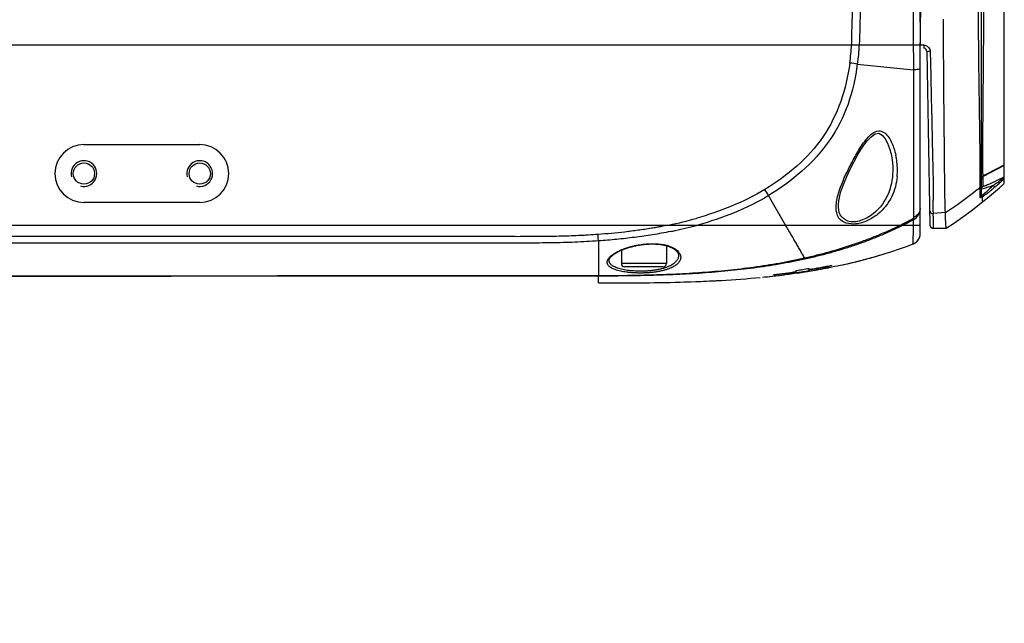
# Model space of a CAD drawing. Header units: millimetres. Extents: x 5828 to 6704, y 123 to 421.
# Tile 178 of 256: x 6532.65 to 6540.3, y 208.55 to 213.24. Entities that reach past the tile are written whole.
import ezdxf

# ---------------------------------------------------------------- set-up
doc = ezdxf.new("R2010")
doc.units = ezdxf.units.MM
for name, color, linetype in [('外形图', 7, 'Continuous'), ('尺寸标注', 7, 'Continuous'), ('运动范围', 7, 'Continuous')]:
    doc.layers.add(name, color=color, linetype=linetype)
doc.styles.add('微软雅黑', font='msyh.ttc', dxfattribs={"height": 1.5})
doc.dimstyles.new('尺寸标注_1_20比例', dxfattribs={"dimtxt": 1.5, "dimasz": 1.25, "dimexe": 0.5, "dimexo": 0.4, "dimgap": 0.5, "dimtad": 1, "dimdec": 1, "dimlfac": 20, "dimdsep": 46, "dimtxsty": '微软雅黑', "dimcen": 0.09, "dimadec": 0, "dimazin": 0, "dimtp": 0.01, "dimtm": 0.01, "dimtfac": 1, "dimtdec": 1, "dimtofl": 0, "dimtmove": 0, "dimatfit": 3, "dimfxl": 1, "dimtolj": 1, "dimarcsym": 0})

# ---------------------------------------------------------------- blocks, each defined once
blk = doc.blocks.new('*D1146')
at = {"layer": 'Defpoints', "color": 0}
for p in [(6488.2514, 214.3423), (6559.4529, 214.3423), (6635.7237, 214.3423), (6618.6004, 203.913), (6564.9841, 201.5194)]:
    blk.add_point(p, dxfattribs=at)
at = {"layer": '尺寸标注', "color": 0, "lineweight": -2}
blk.add_arc((6559.4529, 214.3423), 13.965, 185.13022, 344.86978, dxfattribs=at)
at = {"layer": '尺寸标注', "color": 0}
for points in [[(6545.7519, 213.1029), (6545.3356, 213.0842), (6545.4878, 214.3423)], [(6573.1371, 210.6519), (6572.7305, 210.7426), (6573.2057, 211.9173)]]:
    blk.add_solid(points, dxfattribs=at)
at = {"layer": '尺寸标注', "color": 0, "insert": (6555.4094, 202.3101), "char_height": 1.5, "attachment_point": 5, "rotation": 341.42481, "style": '微软雅黑'}
blk.add_mtext('\\A1;{\\fAlibaba PuHuiTi 3.0 55 Regular|b0|i0|c134|p18;+\\A1;170%%d}', dxfattribs=at)

msp = doc.modelspace()

# ---------------------------------------------------------------- linework, layer by layer
at = {"layer": '外形图', "linetype": 'ByBlock'}
for p, q in [((6540.1254, 211.8749), (6540.1254, 216.8096)), ((6540.3029, 211.9674), (6540.3029, 216.7178)), ((6539.8302, 213.2344), (6539.8301, 213.2414)), ((6539.8313, 213.0514), (6539.8302, 213.2344)), ((6531.0529, 213.0423), (6539.6779, 213.0423)), ((6539.6504, 211.5773), (6539.6504, 213.0423)), ((6539.6779, 213.0423), (6539.6779, 213.0172)), ((6539.8314, 213.0338), (6539.8313, 213.0514)), ((6539.8329, 212.8229), (6539.8314, 213.0338)), ((6539.7012, 212.9927), (6539.7248, 211.6419)), ((6539.7282, 212.9896), (6539.7298, 212.9017)), ((6539.1611, 212.893), (6539.5976, 212.8478)), ((6539.833, 212.8034), (6539.8329, 212.8229)), ((6539.8337, 212.7184), (6539.833, 212.8034)), ((6539.8338, 212.6986), (6539.8337, 212.7184)), ((6539.834, 212.6753), (6539.8338, 212.6986)), ((6539.8356, 212.4862), (6539.834, 212.6753)), ((6539.7354, 212.6289), (6539.7373, 212.5448)), ((6539.7373, 212.5448), (6539.7393, 212.4595)), ((6539.8357, 212.4663), (6539.8356, 212.4862)), ((6533.1529, 212.2673), (6534.0529, 212.2673)), ((6540.3029, 212.1049), (6540.138, 212.0197)), ((6540.3029, 212.1089), (6540.2655, 212.0895)), ((6539.4367, 212.0869), (6539.4367, 212.0869)), ((6540.2655, 212.0895), (6540.138, 212.0233)), ((6540.1162, 211.9636), (6540.1161, 212.0022)), ((6540.1162, 211.9362), (6540.1162, 211.9636)), ((6540.1379, 212.0225), (6540.1379, 212.0233)), ((6540.1381, 212.011), (6540.1379, 212.0225)), ((6540.1385, 211.9681), (6540.1381, 212.011)), ((6540.1388, 211.9452), (6540.1385, 211.9681)), ((6540.2647, 211.9322), (6540.3029, 211.9656)), ((6538.604, 211.6423), (6538.4719, 211.871)), ((6540.1161, 211.8556), (6540.1162, 211.9277)), ((6540.1162, 211.9277), (6540.1162, 211.9362)), ((6540.1727, 211.8538), (6540.2647, 211.9322)), ((6540.225, 211.9332), (6540.2153, 211.925)), ((6540.2316, 211.9388), (6540.225, 211.9332)), ((6534.0529, 211.8173), (6533.1529, 211.8173)), ((6539.014, 211.8005), (6539.0164, 211.8296)), ((6540.1335, 211.8216), (6540.1329, 211.8617)), ((6540.1335, 211.8215), (6540.1727, 211.8538)), ((6539.7509, 211.7458), (6539.7508, 211.7308)), ((6539.845, 211.7393), (6539.7508, 211.7308)), ((6525.2438, 211.6423), (6539.6504, 211.6423)), ((6539.599, 211.6855), (6539.5981, 211.6875)), ((6539.7501, 211.6515), (6539.7498, 211.6192)), ((6539.7507, 211.7098), (6539.7501, 211.6515)), ((6539.6495, 211.5652), (6539.6496, 211.5656)), ((6539.6495, 211.5648), (6539.6495, 211.5652)), ((6539.6497, 211.5667), (6539.6498, 211.5671)), ((6539.6497, 211.5663), (6539.6497, 211.5667)), ((6539.6498, 211.5679), (6539.6499, 211.5683)), ((6539.6498, 211.5675), (6539.6498, 211.5679)), ((6539.6499, 211.5683), (6539.6499, 211.5687)), ((6539.65, 211.5698), (6539.6501, 211.5702)), ((6539.65, 211.5694), (6539.65, 211.5698)), ((6539.6501, 211.5713), (6539.6502, 211.5717)), ((6539.6501, 211.5709), (6539.6501, 211.5713)), ((6539.6502, 211.5728), (6539.6503, 211.5732)), ((6539.6502, 211.5724), (6539.6502, 211.5728)), ((6539.6503, 211.5759), (6539.6504, 211.5774)), ((6539.6503, 211.574), (6539.6503, 211.5759)), ((6539.6503, 211.5736), (6539.6503, 211.574)), ((6539.7498, 211.6192), (6539.7498, 211.6173)), ((6539.7498, 211.6173), (6539.793, 211.6173)), ((6539.793, 211.6173), (6539.8504, 211.6173)), ((6537.1504, 211.5187), (6537.1504, 211.2499)), ((6539.5937, 211.495), (6539.5951, 211.4955)), ((6539.595, 211.4955), (6539.5965, 211.4961)), ((6539.5963, 211.496), (6539.5979, 211.4967)), ((6539.6016, 211.4985), (6539.6025, 211.4989)), ((6539.6042, 211.4998), (6539.6049, 211.5002)), ((6539.6057, 211.5007), (6539.6064, 211.5011)), ((6539.6071, 211.5015), (6539.6077, 211.5019)), ((6539.6122, 211.5048), (6539.6127, 211.5051)), ((6539.6146, 211.5065), (6539.6151, 211.5068)), ((6539.616, 211.5075), (6539.6164, 211.5078)), ((6539.6192, 211.5101), (6539.6196, 211.5104)), ((6539.6196, 211.5104), (6539.62, 211.5107)), ((6539.6217, 211.5123), (6539.622, 211.5126)), ((6539.6247, 211.5152), (6539.6255, 211.516)), ((6539.626, 211.5166), (6539.6265, 211.5171)), ((6539.627, 211.5176), (6539.6274, 211.518)), ((6539.6281, 211.5188), (6539.6285, 211.5192)), ((6539.629, 211.5199), (6539.6294, 211.5203)), ((6539.6298, 211.5207), (6539.6301, 211.5212)), ((6539.6301, 211.5212), (6539.6305, 211.5216)), ((6539.6308, 211.522), (6539.6311, 211.5224)), ((6539.6311, 211.5224), (6539.6314, 211.5228)), ((6539.6319, 211.5233), (6539.6321, 211.5237)), ((6539.6321, 211.5237), (6539.6324, 211.5241)), ((6539.6327, 211.5244), (6539.6329, 211.5248)), ((6539.6329, 211.5248), (6539.6332, 211.5251)), ((6539.6337, 211.5258), (6539.6339, 211.5261)), ((6539.6339, 211.5261), (6539.6342, 211.5264)), ((6539.6344, 211.5268), (6539.6347, 211.5272)), ((6539.6347, 211.5272), (6539.635, 211.5277)), ((6539.6352, 211.528), (6539.6355, 211.5285)), ((6539.6355, 211.5285), (6539.6358, 211.5289)), ((6539.6361, 211.5293), (6539.6364, 211.5297)), ((6539.6364, 211.5297), (6539.6366, 211.5302)), ((6539.6369, 211.5306), (6539.6372, 211.531)), ((6539.6379, 211.5321), (6539.6381, 211.5325)), ((6539.6381, 211.5325), (6539.6383, 211.5328)), ((6539.6386, 211.5335), (6539.6388, 211.5338)), ((6539.6388, 211.5338), (6539.639, 211.5342)), ((6539.6394, 211.5347), (6539.6396, 211.5351)), ((6539.6396, 211.5351), (6539.6397, 211.5354)), ((6539.64, 211.5359), (6539.6402, 211.5363)), ((6539.6402, 211.5363), (6539.6404, 211.5368)), ((6539.6407, 211.5373), (6539.6409, 211.5377)), ((6539.6409, 211.5377), (6539.6412, 211.5382)), ((6539.6414, 211.5387), (6539.6416, 211.5391)), ((6539.6416, 211.5391), (6539.6418, 211.5395)), ((6539.642, 211.5398), (6539.642, 211.5399)), ((6539.6421, 211.5401), (6539.6423, 211.5405)), ((6539.6423, 211.5405), (6539.6425, 211.5409)), ((6539.6427, 211.5415), (6539.6429, 211.5419)), ((6539.6429, 211.5419), (6539.6431, 211.5423)), ((6539.6433, 211.5429), (6539.6435, 211.5433)), ((6539.6435, 211.5433), (6539.6437, 211.5437)), ((6539.6439, 211.5442), (6539.6441, 211.5447)), ((6539.6441, 211.5447), (6539.6442, 211.5451)), ((6539.6445, 211.5457), (6539.6446, 211.5461)), ((6539.6446, 211.5461), (6539.6448, 211.5465)), ((6539.645, 211.5471), (6539.6451, 211.5475)), ((6539.6451, 211.5475), (6539.6453, 211.5479)), ((6539.6455, 211.5486), (6539.6457, 211.549)), ((6539.6457, 211.549), (6539.6458, 211.5494)), ((6539.646, 211.55), (6539.6461, 211.5504)), ((6539.6461, 211.5504), (6539.6463, 211.5508)), ((6539.6465, 211.5515), (6539.6466, 211.5519)), ((6539.6466, 211.5519), (6539.6467, 211.5523)), ((6539.6469, 211.553), (6539.647, 211.5533)), ((6539.647, 211.5533), (6539.6471, 211.5537)), ((6539.6473, 211.5543), (6539.6474, 211.5548)), ((6539.6474, 211.5548), (6539.6475, 211.5552)), ((6539.6477, 211.5558), (6539.6478, 211.5563)), ((6539.6478, 211.5563), (6539.6479, 211.5567)), ((6539.6481, 211.5574), (6539.6482, 211.5578)), ((6539.6482, 211.5578), (6539.6482, 211.5582)), ((6539.6484, 211.5588), (6539.6485, 211.5592)), ((6539.6485, 211.5592), (6539.6486, 211.5596)), ((6539.6487, 211.5603), (6539.6488, 211.5607)), ((6539.6488, 211.5607), (6539.6488, 211.5611)), ((6539.649, 211.5619), (6539.6491, 211.5623)), ((6539.6491, 211.5623), (6539.6491, 211.5627)), ((6539.6492, 211.5633), (6539.6493, 211.5637)), ((6539.6493, 211.5637), (6539.6494, 211.5642)), ((6537.3279, 211.447), (6537.3279, 211.3423)), ((6537.6779, 211.4824), (6537.6779, 211.3423)), ((6539.3431, 211.4098), (6539.3537, 211.413)), ((6537.6779, 211.3423), (6537.3279, 211.3423)), ((6539.0492, 211.3337), (6539.0575, 211.3355)), ((6539.1512, 211.3575), (6539.1544, 211.3583)), ((6539.2712, 211.3889), (6539.2726, 211.3893)), ((6537.6529, 211.3173), (6537.3529, 211.3173)), ((6538.6549, 211.2649), (6538.6548, 211.2652)), ((6538.6867, 211.2729), (6538.6881, 211.289)), ((6538.6867, 211.281), (6538.6874, 211.2889)), ((6538.6867, 211.2775), (6538.6877, 211.2889)), ((6538.6867, 211.281), (6538.6867, 211.2888)), ((6538.6867, 211.2729), (6538.6867, 211.2775)), ((6538.6936, 211.2694), (6538.6935, 211.2706)), ((6538.6936, 211.2694), (6538.7255, 211.2741)), ((6538.6936, 211.2706), (6538.6936, 211.2696)), ((6538.6936, 211.2696), (6538.6936, 211.2694)), ((6538.7238, 211.2739), (6538.7386, 211.2761)), ((6538.7238, 211.2739), (6538.7386, 211.2761)), ((6538.7867, 211.2884), (6538.7853, 211.3052)), ((6538.7867, 211.2934), (6538.7857, 211.3053)), ((6538.7867, 211.2972), (6538.786, 211.3053)), ((6538.7867, 211.3055), (6538.7867, 211.2972)), ((6538.7867, 211.2934), (6538.7867, 211.2884)), ((6538.8296, 211.2909), (6538.8296, 211.2912)), ((6538.9374, 211.3106), (6538.9418, 211.3121)), ((6538.9374, 211.3106), (6538.9374, 211.3106)), ((6538.9418, 211.3121), (6538.9375, 211.3112)), ((6538.9418, 211.3121), (6538.9419, 211.3129)), ((6538.9617, 211.3265), (6538.9614, 211.3307)), ((6538.9617, 211.3308), (6538.9617, 211.3265)), ((6539.0274, 211.329), (6539.0272, 211.3305)), ((6539.0274, 211.329), (6539.0492, 211.3337)), ((6539.0274, 211.3305), (6539.0274, 211.329)), ((6539.0274, 211.329), (6539.0274, 211.329)), ((6537.1504, 211.2499), (6537.1503, 211.248)), ((6537.1504, 211.1923), (6537.1503, 211.248)), ((6538.5117, 211.2543), (6538.512, 211.2575)), ((6538.5117, 211.2543), (6538.5117, 211.2574)), ((6538.5959, 211.2562), (6538.596, 211.2573)), ((6538.5959, 211.2562), (6538.5959, 211.2573))]:
    msp.add_line(p, q, dxfattribs=at)
for points in [[(6539.0164, 211.8296), (6539.0309, 211.8946), (6539.0528, 211.9582), (6539.0783, 212.019), (6539.1056, 212.0768), (6539.1335, 212.1312), (6539.1608, 212.1804), (6539.1868, 212.2236), (6539.2126, 212.2626), (6539.2393, 212.2979), (6539.2682, 212.3288), (6539.299, 212.3508), (6539.3275, 212.3557), (6539.3539, 212.3412), (6539.3773, 212.3126), (6539.3962, 212.2773), (6539.4116, 212.2374), (6539.4235, 212.1945), (6539.4319, 212.1486)], [(6539.4319, 212.1486), (6539.4363, 212.0998), (6539.4367, 212.0869)], [(6539.8504, 211.6173), (6539.9149, 211.6586), (6540.046, 211.7526), (6540.1335, 211.8215)], [(6539.5948, 211.6942), (6539.5995, 211.6991), (6539.599, 211.7016), (6539.5964, 211.7015)], [(6539.7248, 211.6419), (6539.7295, 211.6278), (6539.7413, 211.6188), (6539.7498, 211.6173)], [(6539.6491, 211.5623), (6539.6493, 211.5638), (6539.6495, 211.5653), (6539.6497, 211.5668), (6539.6499, 211.5683), (6539.65, 211.5698), (6539.6501, 211.5713), (6539.6502, 211.5728), (6539.6503, 211.5743)], [(6537.4728, 211.488), (6537.4756, 211.4884), (6537.4785, 211.4889), (6537.4814, 211.4893), (6537.4844, 211.4897), (6537.4874, 211.4901), (6537.4905, 211.4905), (6537.4936, 211.4909), (6537.4967, 211.4912), (6537.4999, 211.4916), (6537.5031, 211.4919), (6537.5063, 211.4923), (6537.5096, 211.4926), (6537.5129, 211.4929), (6537.5162, 211.4931), (6537.5196, 211.4934), (6537.523, 211.4937), (6537.5264, 211.4939), (6537.5298, 211.4941), (6537.5332, 211.4943), (6537.5367, 211.4945), (6537.5402, 211.4946), (6537.5436, 211.4948), (6537.5471, 211.4949), (6537.5506, 211.495), (6537.5541, 211.4951), (6537.5576, 211.4952), (6537.5611, 211.4952), (6537.5646, 211.4952), (6537.5681, 211.4953), (6537.5715, 211.4952), (6537.575, 211.4952), (6537.5784, 211.4952), (6537.5818, 211.4951), (6537.5852, 211.495), (6537.5886, 211.4949), (6537.5919, 211.4948), (6537.5952, 211.4946), (6537.5985, 211.4945), (6537.6017, 211.4943), (6537.6049, 211.4941), (6537.608, 211.4939), (6537.6111, 211.4936), (6537.6142, 211.4934), (6537.6172, 211.4931), (6537.6201, 211.4929), (6537.623, 211.4926), (6537.6259, 211.4923), (6537.6287, 211.4919), (6537.6314, 211.4916), (6537.6341, 211.4912), (6537.6368, 211.4909), (6537.6394, 211.4905), (6537.6419, 211.4901), (6537.6443, 211.4897), (6537.6467, 211.4893), (6537.6491, 211.4889), (6537.6514, 211.4885), (6537.6535, 211.4881)], [(6539.5975, 211.4966), (6539.5986, 211.4971), (6539.5997, 211.4975)], [(6539.5979, 211.4967), (6539.5992, 211.4973), (6539.6007, 211.498)], [(6539.6006, 211.498), (6539.602, 211.4987), (6539.6034, 211.4994)], [(6539.6033, 211.4994), (6539.6047, 211.5001), (6539.606, 211.5008), (6539.6073, 211.5016), (6539.6086, 211.5024), (6539.6099, 211.5032), (6539.6112, 211.504), (6539.6124, 211.5049), (6539.6136, 211.5058), (6539.6149, 211.5067), (6539.6161, 211.5076), (6539.6173, 211.5085), (6539.6185, 211.5095), (6539.6196, 211.5105), (6539.6208, 211.5115), (6539.6219, 211.5125), (6539.623, 211.5135), (6539.6241, 211.5146), (6539.6252, 211.5157), (6539.6262, 211.5167), (6539.6272, 211.5179), (6539.6283, 211.519), (6539.6293, 211.5201), (6539.6302, 211.5213), (6539.6312, 211.5225), (6539.6321, 211.5237), (6539.633, 211.5249), (6539.6339, 211.5261), (6539.6348, 211.5274), (6539.6357, 211.5286), (6539.6365, 211.5299), (6539.6373, 211.5312), (6539.6381, 211.5325), (6539.6388, 211.5338), (6539.6396, 211.5351), (6539.6403, 211.5365), (6539.641, 211.5378), (6539.6417, 211.5392), (6539.6423, 211.5406), (6539.6429, 211.5419), (6539.6435, 211.5433), (6539.6441, 211.5448), (6539.6447, 211.5462), (6539.6452, 211.5476), (6539.6457, 211.549), (6539.6462, 211.5505), (6539.6466, 211.5519), (6539.647, 211.5534), (6539.6474, 211.5548), (6539.6478, 211.5563), (6539.6482, 211.5578), (6539.6485, 211.5593), (6539.6488, 211.5608), (6539.6491, 211.5623)], [(6539.6083, 211.5022), (6539.6089, 211.5026), (6539.6095, 211.503), (6539.6101, 211.5033)], [(6539.6106, 211.5037), (6539.6112, 211.5041), (6539.6117, 211.5044)], [(6539.6132, 211.5055), (6539.6137, 211.5058), (6539.6142, 211.5061)], [(6539.6168, 211.5082), (6539.6172, 211.5085), (6539.6176, 211.5088)], [(6539.618, 211.5091), (6539.6184, 211.5095), (6539.6188, 211.5098)], [(6539.6203, 211.5111), (6539.6207, 211.5114), (6539.621, 211.5117)], [(6539.6227, 211.5132), (6539.623, 211.5135), (6539.6233, 211.5138)], [(6539.6239, 211.5144), (6539.6242, 211.5147), (6539.6245, 211.5149)], [(6539.6372, 211.531), (6539.6372, 211.5311), (6539.6375, 211.5315)], [(6537.2325, 211.3675), (6537.2325, 211.3685), (6537.2326, 211.3696), (6537.2328, 211.3706), (6537.233, 211.3716), (6537.2332, 211.3726), (6537.2334, 211.3736), (6537.2337, 211.3747), (6537.2341, 211.3757), (6537.2344, 211.3767), (6537.2348, 211.3777), (6537.2353, 211.3787), (6537.2358, 211.3798), (6537.2363, 211.3808), (6537.2369, 211.3819), (6537.2375, 211.3829), (6537.2381, 211.384), (6537.2388, 211.3851), (6537.2395, 211.3862), (6537.2403, 211.3873), (6537.2411, 211.3884), (6537.242, 211.3896), (6537.2429, 211.3907), (6537.2438, 211.3919), (6537.2448, 211.393), (6537.2458, 211.3942), (6537.2469, 211.3954), (6537.248, 211.3966), (6537.2492, 211.3978), (6537.2504, 211.399), (6537.2516, 211.4002), (6537.2529, 211.4014), (6537.2542, 211.4027), (6537.2556, 211.4039), (6537.257, 211.4052), (6537.2585, 211.4064), (6537.26, 211.4077), (6537.2616, 211.4089), (6537.2632, 211.4102), (6537.2649, 211.4115), (6537.2666, 211.4128), (6537.2683, 211.414), (6537.2701, 211.4153), (6537.2719, 211.4166), (6537.2738, 211.4179), (6537.2757, 211.4192), (6537.2777, 211.4205), (6537.2797, 211.4218), (6537.2817, 211.4231), (6537.2838, 211.4243), (6537.2859, 211.4256), (6537.2881, 211.4269), (6537.2903, 211.4282), (6537.2925, 211.4295), (6537.2948, 211.4307), (6537.2971, 211.432), (6537.2994, 211.4333), (6537.3018, 211.4345), (6537.3042, 211.4358), (6537.3067, 211.4371), (6537.3092, 211.4383), (6537.3117, 211.4395), (6537.3143, 211.4408), (6537.3169, 211.442), (6537.3195, 211.4432), (6537.3222, 211.4444), (6537.3249, 211.4456), (6537.3276, 211.4468), (6537.3303, 211.448), (6537.3331, 211.4492), (6537.3359, 211.4504), (6537.3387, 211.4515), (6537.3416, 211.4527), (6537.3445, 211.4538), (6537.3474, 211.455), (6537.3503, 211.4561), (6537.3533, 211.4572), (6537.3562, 211.4583), (6537.3592, 211.4593), (6537.3623, 211.4604), (6537.3653, 211.4615), (6537.3684, 211.4625), (6537.3714, 211.4636), (6537.3745, 211.4646), (6537.3777, 211.4656), (6537.3808, 211.4666), (6537.384, 211.4675), (6537.3871, 211.4685), (6537.3903, 211.4695), (6537.3935, 211.4704), (6537.3967, 211.4713), (6537.3999, 211.4722), (6537.4032, 211.4731), (6537.4064, 211.474), (6537.4097, 211.4748), (6537.4129, 211.4757), (6537.4162, 211.4765), (6537.4195, 211.4773), (6537.4228, 211.4781), (6537.4261, 211.4789), (6537.4294, 211.4796), (6537.4327, 211.4804), (6537.436, 211.4811), (6537.4394, 211.4818), (6537.4427, 211.4825), (6537.446, 211.4832), (6537.4494, 211.4839), (6537.4527, 211.4845), (6537.4561, 211.4851), (6537.4594, 211.4857), (6537.4628, 211.4863), (6537.4662, 211.4869), (6537.4695, 211.4875), (6537.4728, 211.488)], [(6537.6535, 211.4881), (6537.6562, 211.4876), (6537.6589, 211.487), (6537.6615, 211.4864), (6537.6642, 211.4858), (6537.6668, 211.4852), (6537.6694, 211.4846), (6537.672, 211.484), (6537.6745, 211.4833), (6537.677, 211.4826), (6537.6795, 211.4819), (6537.682, 211.4812), (6537.6845, 211.4805), (6537.6869, 211.4797), (6537.6893, 211.4789), (6537.6917, 211.4782), (6537.6941, 211.4774), (6537.6964, 211.4765), (6537.6987, 211.4757), (6537.7009, 211.4749), (6537.7032, 211.474), (6537.7054, 211.4731), (6537.7076, 211.4722), (6537.7098, 211.4713), (6537.7119, 211.4704), (6537.714, 211.4694), (6537.7161, 211.4684), (6537.7181, 211.4675), (6537.7201, 211.4665), (6537.7221, 211.4655), (6537.724, 211.4644), (6537.726, 211.4634), (6537.7278, 211.4624), (6537.7297, 211.4613), (6537.7315, 211.4602), (6537.7333, 211.4591), (6537.735, 211.458), (6537.7367, 211.4569), (6537.7384, 211.4558), (6537.74, 211.4547), (6537.7416, 211.4535), (6537.7432, 211.4523), (6537.7447, 211.4512), (6537.7462, 211.45), (6537.7477, 211.4488), (6537.7491, 211.4476), (6537.7505, 211.4464), (6537.7518, 211.4452), (6537.7531, 211.4439), (6537.7544, 211.4427), (6537.7556, 211.4414), (6537.7568, 211.4402), (6537.7579, 211.4389), (6537.759, 211.4377), (6537.7601, 211.4364), (6537.7611, 211.4351), (6537.7621, 211.4338), (6537.763, 211.4325), (6537.7639, 211.4312), (6537.7648, 211.4299), (6537.7656, 211.4285), (6537.7664, 211.4272), (6537.7671, 211.4259), (6537.7678, 211.4245), (6537.7684, 211.4231), (6537.769, 211.4218), (6537.7696, 211.4204), (6537.7701, 211.419), (6537.7706, 211.4175), (6537.771, 211.4161), (6537.7714, 211.4147), (6537.7717, 211.4132), (6537.772, 211.4117), (6537.7722, 211.4103), (6537.7724, 211.4088), (6537.7725, 211.4073), (6537.7726, 211.4058)], [(6539.0575, 211.3355), (6539.0851, 211.3418), (6539.1123, 211.3481), (6539.1392, 211.3546), (6539.1658, 211.3611), (6539.192, 211.3677), (6539.218, 211.3745), (6539.2436, 211.3813), (6539.2689, 211.3883), (6539.2939, 211.3954)], [(6539.2939, 211.3954), (6539.3186, 211.4025), (6539.3431, 211.4098)], [(6537.7859, 211.1988), (6537.8123, 211.1996), (6537.8649, 211.2012), (6537.9157, 211.2031), (6537.965, 211.2051), (6538.013, 211.2073), (6538.0597, 211.2096), (6538.1052, 211.2121)], [(6538.4233, 211.2367), (6538.4404, 211.2385), (6538.4787, 211.2425), (6538.5162, 211.2466), (6538.5528, 211.2509), (6538.5887, 211.2553), (6538.5959, 211.2562)]]:
    msp.add_lwpolyline(points, dxfattribs=at)
for centre in [(6533.1529, 212.0423), (6534.0529, 212.0423)]:
    msp.add_circle(centre, 0.0825, dxfattribs=at)
for centre, radius, start, end in [((6526.9602, 213.3191), 12.693, 358.75037, 1.13802), ((6537.7233, 213.1013), 1.3937, 351.74167, 357.57387), ((6539.6762, 212.9923), 0.025, 1, 86.25924), ((6539.6787, 212.9886), 0.0495, 1.13709, 8.56629), ((6538.0112, 204.6009), 8.3717, 82.10483, 82.49717), ((6630.7237, 214.631), 91.0103, 181.088735, 181.260526), ((6533.1529, 212.0423), 0.225, 90, 270), ((6534.0529, 212.0423), 0.225, 270, 90), ((6538.9102, 212.0644), 0.5624, 1.07715, 12.51072), ((6533.1529, 212.0423), 0.1, 255, 195), ((6534.0529, 212.0423), 0.1, 255, 195), ((6538.9539, 212.0654), 0.5187, 354.79002, 1.0585), ((6524.5665, 211.9618), 15.5496, 0.14886, 0.35992), ((6539.1165, 213.065), 1.5663, 313.17989, 314.69125), ((6539.6531, 213.3735), 1.5301, 290.47088, 291.6665), ((6539.3528, 213.229), 1.543, 304.11038, 304.76837), ((6539.1997, 213.4494), 1.8113, 304.76985, 305.86452), ((6539.2049, 213.1355), 1.5767, 311.04373, 312.45701), ((6539.1842, 213.472), 1.8387, 305.84417, 307.14521), ((6539.3499, 212.978), 1.3627, 312.43011, 313.81177), ((6539.5345, 213.4092), 1.5896, 297.54979, 298.23913), ((6539.6077, 213.2732), 1.4352, 298.23606, 298.97277), ((6539.5617, 212.7568), 1.0564, 313.82994, 314.55449), ((6539.3306, 213.2784), 1.5961, 307.15143, 307.53043), ((6532.6978, 208.4276), 6.7229, 30.80951, 31.27718), ((6536.8923, 215.9781), 5.1702, 308.23954, 308.57688), ((6539.6597, 212.5476), 0.8337, 306.69975, 307.19178), ((6539.5205, 212.7303), 1.0633, 307.21503, 308.23013), ((6539.3399, 212.9602), 1.3557, 308.2143, 308.84444), ((6539.1698, 213.1713), 1.6268, 308.84761, 309.59072), ((6539.0194, 213.3536), 1.8631, 309.58144, 309.93436), ((6539.2212, 213.1166), 1.5518, 310.62652, 311.04798), ((6527.2582, 211.792), 12.4928, 359.78802, 0.19469), ((6532.7191, 211.7548), 7.0317, 359.63346, 359.80422), ((6537.0506, 214.7077), 3.1334, 281.95909, 285.89509), ((6537.0718, 214.7434), 3.2155, 282.11555, 285.33092), ((6538.3587, 213.9349), 2.559, 296.37576, 296.79018), ((6538.2902, 214.0907), 2.7383, 296.20915, 296.60025), ((6538.3727, 213.9077), 2.5284, 296.78601, 298.09212), ((6538.3154, 214.0395), 2.6812, 296.60975, 297.29468), ((6538.333, 214.0055), 2.6429, 297.29335, 298.61978), ((6538.3871, 213.8802), 2.4974, 298.09694, 298.41676), ((6538.3526, 213.944), 2.5699, 298.41761, 298.90523), ((6528.8424, 211.8737), 10.7582, 358.56024, 358.76729), ((6519.6294, 211.8071), 19.9696, 359.5276, 359.65063), ((6537.019, 214.9773), 3.4553, 281.53623, 282.15774), ((6539.5621, 211.5774), 0.0882, 290.95593, 0), ((6538.3247, 214.8146), 3.5539, 286.83095, 290.9203), ((6538.2381, 215.0939), 3.8463, 285.60299, 286.86124), ((6537.3529, 211.3423), 0.025, 180, 270), ((6537.6529, 211.3423), 0.025, 270, 0), ((6538.1071, 215.6096), 4.3784, 282.42565, 282.96602), ((6538.1342, 215.4917), 4.2575, 282.96663, 283.82077), ((6538.1821, 215.2975), 4.0574, 283.86514, 285.57017), ((6537.8576, 216.7672), 5.5485, 276.77071, 278.59428), ((6537.8569, 216.8525), 5.6364, 276.67164, 278.46627), ((6537.8763, 216.9014), 5.6897, 277.26579, 278.25947), ((6536.1613, 230.5932), 19.4886, 277.1974, 277.35104), ((6537.9359, 216.0905), 4.8601, 278.88667, 280.08194), ((6537.9312, 216.4473), 5.2294, 278.30675, 279.41566), ((6537.9082, 216.7075), 5.4945, 278.21912, 278.53736), ((6537.9339, 216.5374), 5.3224, 278.69598, 279.07167), ((6538.2931, 214.2887), 3.0453, 279.06871, 280.14791), ((6538.0154, 215.7861), 4.5547, 279.74942, 281.99118), ((6538.0133, 215.865), 4.6365, 279.60215, 281.80313), ((6538.348, 213.9812), 2.7329, 280.15116, 281.85195), ((6538.3219, 214.3289), 3.0801, 279.48752, 280.05593), ((6538.5881, 211.2757), 0.2724, 4.30976, 4.42944), ((6538.4423, 213.6647), 2.4051, 279.99563, 281.88289), ((6538.0107, 216.083), 4.8615, 280.05806, 280.98931), ((6538.0324, 215.9396), 4.7153, 280.71728, 281.12184), ((6538.0651, 215.7747), 4.5471, 281.1178, 282.21724), ((6537.4877, 222.1847), 10.99, 271.55492, 273.22117), ((6537.6496, 219.1724), 7.9733, 273.27563, 275.4524), ((6537.772, 217.807), 6.6024, 275.66131, 276.34846), ((6537.8178, 217.3931), 6.1861, 276.35122, 277.22603)]:
    msp.add_arc(centre, radius, start, end, dxfattribs=at)
for points in [[(6539.1209, 214.3423), (6539.1208, 213.909), (6539.127, 213.4755), (6539.1147, 213.0423)], [(6539.5974, 213.0423), (6539.5964, 213.4053), (6539.5942, 213.7683), (6539.5936, 214.1313)], [(6539.6415, 214.1573), (6539.6458, 213.7856), (6539.6466, 213.4139), (6539.6488, 213.0423)], [(6539.1748, 213.0423), (6539.172, 212.9924), (6539.1676, 212.9426), (6539.1611, 212.893)], [(6539.5956, 213.0423), (6539.5964, 212.9775), (6539.5968, 212.9126), (6539.5976, 212.8478)], [(6539.692, 213.0379), (6539.7092, 213.0314), (6539.7249, 213.0141), (6539.7276, 212.996)], [(6540.138, 212.0239), (6540.1308, 212.0199), (6540.1254, 212.0109), (6540.1254, 212.0026)], [(6540.138, 212.0197), (6540.1308, 212.0156), (6540.1254, 212.0066), (6540.1254, 211.9984)], [(6540.1939, 211.9629), (6540.1843, 211.9586), (6540.1746, 211.9544), (6540.1648, 211.9506)], [(6540.2698, 211.9999), (6540.2448, 211.9869), (6540.2196, 211.9744), (6540.1939, 211.9629)], [(6538.4437, 211.918), (6538.2774, 211.8195), (6538.0946, 211.7472), (6537.9088, 211.6941)], [(6538.4719, 211.871), (6538.3017, 211.769), (6538.1135, 211.6951), (6537.9222, 211.6423)], [(6538.9964, 211.7828), (6538.9971, 211.8187), (6539.0052, 211.8544), (6539.0155, 211.8888)], [(6539.845, 211.7393), (6539.9308, 211.7937), (6540.0126, 211.8545), (6540.0923, 211.9173)], [(6540.1883, 211.9228), (6540.1752, 211.9105), (6540.1619, 211.8984), (6540.1479, 211.8871)], [(6539.018, 211.6961), (6539.0011, 211.7206), (6538.9957, 211.753), (6538.9964, 211.7828)], [(6539.5989, 211.6856), (6539.6287, 211.6997), (6539.6502, 211.7371), (6539.6502, 211.77)], [(6539.0895, 211.3428), (6539.0895, 211.3428), (6539.0895, 211.3428), (6539.0895, 211.3428)]]:
    msp.add_open_spline(points, degree=3, dxfattribs=at)
for points, knots in [([(6539.1803, 214.3423), (6539.1803, 214.0995), (6539.1768, 213.6663), (6539.1858, 213.2326), (6539.1761, 213.0422)], [0, 0, 0, 0, 0.560166, 1, 1, 1, 1]), ([(6540.1158, 212.0594), (6540.1137, 212.3873), (6540.0994, 213.1187), (6540.1007, 213.8502), (6540.1004, 214.2537)], [0, 0, 0, 0, 0.448279, 1, 1, 1, 1]), ([(6540.1364, 212.1132), (6540.1354, 212.4323), (6540.1466, 213.1502), (6540.1436, 213.8681), (6540.1447, 214.2669)], [0, 0, 0, 0, 0.444552, 1, 1, 1, 1]), ([(6539.678, 213.0406), (6539.6804, 213.0406), (6539.6852, 213.0401), (6539.6898, 213.0387), (6539.692, 213.0379)], [0, 0, 0, 0, 0.497805, 1, 1, 1, 1]), ([(6539.7282, 212.9896), (6539.7251, 212.9895), (6539.7212, 212.9888), (6539.7045, 212.9913), (6539.7081, 212.9921)], [0, 0, 0, 0, 0.455854, 1, 1, 1, 1]), ([(6539.1026, 212.9011), (6539.0758, 212.6999), (6538.9431, 212.2941), (6538.6162, 212.0257), (6538.4437, 211.918)], [0, 0, 0, 0, 0.499396, 1, 1, 1, 1]), ([(6539.1611, 212.893), (6539.1467, 212.7875), (6539.1019, 212.5774), (6538.9075, 212.1935), (6538.6525, 211.9818), (6538.4719, 211.871)], [0, 0, 0, 0, 0.250776, 0.501311, 1, 1, 1, 1]), ([(6539.5976, 212.8478), (6539.5971, 212.7361), (6539.5973, 212.354), (6539.5996, 211.9719), (6539.5964, 211.7015)], [0, 0, 0, 0, 0.292237, 1, 1, 1, 1]), ([(6539.6504, 212.8572), (6539.6504, 212.8521), (6539.6232, 212.8515), (6539.6104, 212.8483), (6539.5976, 212.8476)], [0, 0, 0, 0, 0.28391, 1, 1, 1, 1]), ([(6539.7393, 212.4595), (6539.7407, 212.3962), (6539.7451, 212.1879), (6539.7503, 211.9796), (6539.7509, 211.8345)], [0, 0, 0, 0, 0.303689, 1, 1, 1, 1]), ([(6539.845, 211.7393), (6539.8441, 211.768), (6539.8387, 212.0103), (6539.8375, 212.2526), (6539.8357, 212.4663)], [0, 0, 0, 0, 0.118427, 1, 1, 1, 1]), ([(6539.0155, 211.8888), (6539.0349, 211.9537), (6539.0772, 212.0497), (6539.1426, 212.1753), (6539.1903, 212.2549), (6539.2356, 212.3151), (6539.274, 212.3548), (6539.3248, 212.3818), (6539.3767, 212.3616), (6539.4074, 212.3224), (6539.4379, 212.2649), (6539.4523, 212.2178), (6539.4593, 212.1862)], [0, 0, 0, 0, 0.243144, 0.37408, 0.508165, 0.575869, 0.643363, 0.707785, 0.766693, 0.825256, 0.883876, 1, 1, 1, 1]), ([(6540.1373, 212.0418), (6540.1372, 212.0465), (6540.1366, 212.0703), (6540.1365, 212.0941), (6540.1364, 212.1132)], [0, 0, 0, 0, 0.197022, 1, 1, 1, 1]), ([(6539.4367, 212.0869), (6539.4378, 212.0224), (6539.4189, 211.8875), (6539.3161, 211.7401), (6539.1939, 211.672), (6539.0912, 211.6584), (6539.0186, 211.7187), (6539.0136, 211.7733), (6539.014, 211.7994)], [0, 0, 0, 0, 0.253055, 0.521036, 0.667573, 0.798175, 0.897759, 1, 1, 1, 1]), ([(6540.138, 212.0234), (6540.1379, 212.0261), (6540.1376, 212.0323), (6540.1374, 212.0384), (6540.1373, 212.0418)], [0, 0, 0, 0, 0.448539, 1, 1, 1, 1]), ([(6539.4705, 212.0183), (6539.4656, 211.9649), (6539.4369, 211.8545), (6539.346, 211.738), (6539.2418, 211.6737), (6539.1394, 211.6381), (6539.0445, 211.6579), (6539.018, 211.6961)], [0, 0, 0, 0, 0.242671, 0.503528, 0.646798, 0.789741, 1, 1, 1, 1]), ([(6540.1162, 211.9362), (6540.1181, 211.9377), (6540.1213, 211.9414), (6540.1234, 211.9458), (6540.1242, 211.9481)], [0, 0, 0, 0, 0.495863, 1, 1, 1, 1]), ([(6540.1242, 211.9481), (6540.1246, 211.9492), (6540.1251, 211.9515), (6540.1254, 211.9539), (6540.1254, 211.9551)], [0, 0, 0, 0, 0.505601, 1, 1, 1, 1]), ([(6540.1648, 211.9506), (6540.1619, 211.9495), (6540.154, 211.9469), (6540.1457, 211.9431), (6540.1404, 211.9439)], [0, 0, 0, 0, 0.36196, 1, 1, 1, 1]), ([(6540.2229, 211.9436), (6540.2223, 211.9445), (6540.2208, 211.9463), (6540.2192, 211.9479), (6540.2183, 211.9488)], [0, 0, 0, 0, 0.457123, 1, 1, 1, 1]), ([(6540.1242, 211.8676), (6540.1246, 211.8688), (6540.1251, 211.8712), (6540.1254, 211.8737), (6540.1254, 211.8749)], [0, 0, 0, 0, 0.505425, 1, 1, 1, 1]), ([(6540.1272, 211.9319), (6540.1266, 211.9305), (6540.1257, 211.9276), (6540.1254, 211.9246), (6540.1254, 211.9231)], [0, 0, 0, 0, 0.508119, 1, 1, 1, 1]), ([(6540.127, 211.9219), (6540.1266, 211.9219), (6540.1258, 211.9221), (6540.1254, 211.9228), (6540.1254, 211.9231)], [0, 0, 0, 0, 0.593821, 1, 1, 1, 1]), ([(6540.1349, 211.8774), (6540.1326, 211.876), (6540.1306, 211.8731), (6540.1254, 211.874), (6540.1254, 211.8749)], [0, 0, 0, 0, 0.751507, 1, 1, 1, 1]), ([(6540.1883, 211.94), (6540.1749, 211.935), (6540.155, 211.9291), (6540.134, 211.9209), (6540.127, 211.9219)], [0, 0, 0, 0, 0.667774, 1, 1, 1, 1]), ([(6540.1388, 211.9452), (6540.1362, 211.9438), (6540.1315, 211.9399), (6540.1283, 211.9347), (6540.1272, 211.9319)], [0, 0, 0, 0, 0.491646, 1, 1, 1, 1]), ([(6540.1328, 211.8616), (6540.1345, 211.8631), (6540.1375, 211.8672), (6540.139, 211.8719), (6540.1394, 211.8743)], [0, 0, 0, 0, 0.485248, 1, 1, 1, 1]), ([(6540.1395, 211.8806), (6540.1387, 211.88), (6540.1372, 211.879), (6540.1356, 211.8779), (6540.1349, 211.8774)], [0, 0, 0, 0, 0.525458, 1, 1, 1, 1]), ([(6540.1404, 211.9439), (6540.14, 211.9439), (6540.1392, 211.9441), (6540.1388, 211.9448), (6540.1388, 211.9452)], [0, 0, 0, 0, 0.570428, 1, 1, 1, 1]), ([(6540.1394, 211.8743), (6540.1395, 211.8754), (6540.1397, 211.8775), (6540.1397, 211.8796), (6540.1395, 211.8806)], [0, 0, 0, 0, 0.500786, 1, 1, 1, 1]), ([(6540.1479, 211.8871), (6540.1464, 211.8859), (6540.1437, 211.8837), (6540.1409, 211.8816), (6540.1395, 211.8806)], [0, 0, 0, 0, 0.527312, 1, 1, 1, 1]), ([(6540.1579, 211.8792), (6540.1553, 211.8773), (6540.1503, 211.8736), (6540.1452, 211.87), (6540.1428, 211.8683)], [0, 0, 0, 0, 0.523001, 1, 1, 1, 1]), ([(6540.225, 211.9332), (6540.2258, 211.9343), (6540.2263, 211.9383), (6540.2243, 211.9417), (6540.2229, 211.9436)], [0, 0, 0, 0, 0.354661, 1, 1, 1, 1]), ([(6540.1161, 211.8556), (6540.118, 211.8571), (6540.1213, 211.8608), (6540.1234, 211.8653), (6540.1242, 211.8676)], [0, 0, 0, 0, 0.49462, 1, 1, 1, 1]), ([(6540.1329, 211.8616), (6540.1289, 211.8592), (6540.1261, 211.8559), (6540.1161, 211.8541), (6540.1161, 211.8556)], [0, 0, 0, 0, 0.765543, 1, 1, 1, 1]), ([(6540.1428, 211.8683), (6540.1411, 211.8671), (6540.1378, 211.8649), (6540.1345, 211.8627), (6540.1329, 211.8617)], [0, 0, 0, 0, 0.527188, 1, 1, 1, 1]), ([(6539.6502, 211.77), (6539.6503, 211.7483), (6539.6316, 211.7174), (6539.6046, 211.7045), (6539.5968, 211.7017)], [0, 0, 0, 0, 0.725614, 1, 1, 1, 1]), ([(6539.7508, 211.7308), (6539.7445, 211.73), (6539.7304, 211.729), (6539.7268, 211.7453), (6539.73, 211.7493)], [0, 0, 0, 0, 0.554132, 1, 1, 1, 1]), ([(6539.8504, 211.6175), (6539.8503, 211.6207), (6539.8482, 211.6613), (6539.8463, 211.7019), (6539.845, 211.7393)], [0, 0, 0, 0, 0.079091, 1, 1, 1, 1]), ([(6537.6999, 211.6423), (6537.6771, 211.6376), (6537.6428, 211.631), (6537.5969, 211.6227), (6537.5396, 211.613), (6537.459, 211.6007), (6537.355, 211.5876), (6537.2508, 211.5769), (6537.1811, 211.5712), (6537.1463, 211.5688)], [0, 0, 0, 0, 0.124996, 0.187496, 0.249996, 0.437492, 0.624992, 0.812495, 1, 1, 1, 1]), ([(6538.7516, 211.3864), (6538.7462, 211.3958), (6538.7351, 211.4149), (6538.7182, 211.4441), (6538.7007, 211.4745), (6538.6826, 211.506), (6538.6639, 211.5386), (6538.6446, 211.5723), (6538.6245, 211.607), (6538.6109, 211.6304), (6538.6039, 211.6423)], [0, 0, 0, 0, 0.109971, 0.22429, 0.342927, 0.465874, 0.5931, 0.724562, 0.860221, 1, 1, 1, 1]), ([(6538.7516, 211.3864), (6538.7837, 211.3937), (6538.8476, 211.4089), (6538.9747, 211.4425), (6539.1004, 211.4811), (6539.2243, 211.525), (6539.3161, 211.5608), (6539.4067, 211.5996), (6539.4662, 211.6277), (6539.4956, 211.6423)], [0, 0, 0, 0, 0.125007, 0.250014, 0.5, 0.625002, 0.750001, 0.875, 1, 1, 1, 1]), ([(6539.5981, 211.6875), (6539.5977, 211.6885), (6539.5966, 211.6908), (6539.5954, 211.693), (6539.5948, 211.6942)], [0, 0, 0, 0, 0.436392, 1, 1, 1, 1]), ([(6537.1463, 211.5688), (6537.1212, 211.5669), (6537.0835, 211.5643), (6537.0331, 211.5614), (6536.9828, 211.5589), (6536.9198, 211.5565), (6536.8443, 211.5544), (6536.7687, 211.5531), (6536.6931, 211.5523), (6536.6175, 211.5519), (6536.5419, 211.5517), (6536.4663, 211.5518), (6536.3907, 211.5519), (6536.3151, 211.552), (6536.2394, 211.5521), (6536.1638, 211.5521), (6536.063, 211.552), (6535.937, 211.5519), (6535.7858, 211.5519), (6535.6346, 211.552), (6535.4834, 211.552), (6535.3322, 211.552), (6535.181, 211.5519), (6534.9794, 211.5519), (6534.7275, 211.5519), (6534.4251, 211.5519), (6534.0219, 211.5519), (6533.518, 211.5519), (6532.9134, 211.5519), (6532.3088, 211.5519), (6531.7043, 211.5519), (6531.0999, 211.5519), (6530.4955, 211.5518), (6529.8913, 211.5518), (6529.2872, 211.5518), (6528.6833, 211.5517), (6528.0795, 211.5517), (6527.6771, 211.5516), (6527.4759, 211.5515)], [0, 0, 0, 0, 0.007818, 0.011727, 0.015636, 0.023453, 0.031271, 0.039089, 0.046907, 0.054725, 0.062542, 0.07036, 0.078178, 0.085996, 0.093813, 0.101631, 0.109449, 0.125084, 0.140719, 0.156354, 0.171988, 0.187623, 0.203257, 0.218891, 0.250159, 0.281425, 0.312691, 0.375219, 0.437742, 0.500259, 0.562768, 0.625269, 0.687759, 0.750238, 0.812704, 0.875154, 0.937587, 1, 1, 1, 1]), ([(6537.1504, 211.5187), (6537.1501, 211.5216), (6537.1495, 211.5285), (6537.1485, 211.5401), (6537.1474, 211.5538), (6537.1467, 211.5636), (6537.1463, 211.5688)], [0, 0, 0, 0, 0.174628, 0.411058, 0.692752, 1, 1, 1, 1]), ([(6537.71, 211.5918), (6537.6869, 211.5871), (6537.6407, 211.5781), (6537.5712, 211.5662), (6537.5014, 211.5555), (6537.4314, 211.5461), (6537.3613, 211.5378), (6537.2677, 211.528), (6537.1973, 211.5221), (6537.1504, 211.5187)], [0, 0, 0, 0, 0.124992, 0.249987, 0.374985, 0.499985, 0.624988, 0.749992, 1, 1, 1, 1]), ([(6538.7528, 211.3795), (6538.785, 211.3865), (6538.8492, 211.4014), (6538.9449, 211.4262), (6539.0399, 211.4535), (6539.1341, 211.4836), (6539.2273, 211.5166), (6539.3195, 211.5525), (6539.4104, 211.5914), (6539.47, 211.6194), (6539.4996, 211.634)], [0, 0, 0, 0, 0.124998, 0.249996, 0.374995, 0.499996, 0.624998, 0.749999, 0.875, 1, 1, 1, 1]), ([(6539.5937, 211.495), (6539.5937, 211.495), (6539.5937, 211.495), (6539.5937, 211.495), (6539.5937, 211.4951), (6539.5937, 211.4951), (6539.5937, 211.4952), (6539.5937, 211.4953), (6539.5937, 211.4954), (6539.5937, 211.4957), (6539.5937, 211.496), (6539.5937, 211.4963), (6539.5938, 211.4969), (6539.5938, 211.4977), (6539.5939, 211.4988), (6539.5939, 211.5002), (6539.594, 211.5018), (6539.594, 211.5036), (6539.5941, 211.5055), (6539.5942, 211.5078), (6539.5943, 211.5111), (6539.5945, 211.5159), (6539.5948, 211.5222), (6539.595, 211.5294), (6539.5953, 211.5374), (6539.5956, 211.5463), (6539.5959, 211.5561), (6539.5962, 211.5667), (6539.5967, 211.5826), (6539.597, 211.5949), (6539.5972, 211.6034)], [0, 0, 0, 0, 0.000063, 0.000246, 0.00055, 0.000973, 0.001517, 0.002181, 0.00387, 0.00604, 0.008693, 0.011828, 0.015446, 0.024133, 0.034756, 0.04732, 0.061827, 0.078279, 0.096679, 0.117031, 0.139338, 0.189824, 0.248163, 0.314378, 0.388488, 0.470516, 0.56048, 0.658396, 0.76428, 1, 1, 1, 1]), ([(6537.1504, 211.5187), (6537.1198, 211.5166), (6537.0588, 211.5127), (6536.9366, 211.5069), (6536.8142, 211.5037), (6536.6919, 211.5023), (6536.6001, 211.5019), (6536.5236, 211.5019), (6536.4624, 211.502), (6536.4012, 211.502), (6536.3248, 211.5021), (6536.233, 211.5021), (6536.1412, 211.502), (6536.0495, 211.502), (6535.9577, 211.502), (6535.8659, 211.502), (6535.7741, 211.502), (6535.6518, 211.502), (6535.4988, 211.502), (6535.3153, 211.502), (6535.1318, 211.5019), (6534.8871, 211.5019), (6534.5812, 211.5019), (6534.2142, 211.5019), (6533.8472, 211.5018), (6533.3578, 211.5018), (6532.7462, 211.5018), (6532.0124, 211.5018), (6531.5232, 211.5017), (6531.2786, 211.5017)], [0, 0, 0, 0, 0.015628, 0.031257, 0.062514, 0.078143, 0.093771, 0.1094, 0.117214, 0.125028, 0.140657, 0.156285, 0.171913, 0.187542, 0.20317, 0.218798, 0.234426, 0.250054, 0.281309, 0.312565, 0.343819, 0.375073, 0.43758, 0.500085, 0.562587, 0.625086, 0.750075, 0.875047, 1, 1, 1, 1]), ([(6537.218, 211.3536), (6537.218, 211.3551), (6537.2183, 211.3583), (6537.2196, 211.3647), (6537.2228, 211.373), (6537.2288, 211.3827), (6537.237, 211.3925), (6537.2472, 211.4023), (6537.2572, 211.4102), (6537.2661, 211.4166), (6537.2761, 211.4231), (6537.2898, 211.4311), (6537.3076, 211.4403), (6537.3272, 211.4491), (6537.3483, 211.4575), (6537.3708, 211.4654), (6537.3946, 211.4726), (6537.4282, 211.4814), (6537.4542, 211.4866), (6537.4718, 211.4894)], [0, 0, 0, 0, 0.01544, 0.031345, 0.065208, 0.102774, 0.144765, 0.191588, 0.243425, 0.271242, 0.300312, 0.362145, 0.42876, 0.499911, 0.575287, 0.654511, 0.737144, 0.822675, 1, 1, 1, 1]), ([(6537.4718, 211.4894), (6537.4798, 211.4907), (6537.496, 211.4929), (6537.5202, 211.4952), (6537.5444, 211.4966), (6537.5684, 211.4971), (6537.5919, 211.4967), (6537.6148, 211.4955), (6537.6369, 211.4932), (6537.6512, 211.4909), (6537.6582, 211.4896)], [0, 0, 0, 0, 0.130268, 0.26076, 0.390504, 0.51871, 0.644643, 0.767518, 0.886384, 1, 1, 1, 1]), ([(6537.4718, 211.4894), (6537.4719, 211.4892), (6537.4721, 211.4888), (6537.4723, 211.4884), (6537.4725, 211.4882), (6537.4726, 211.4881), (6537.4727, 211.488), (6537.4728, 211.488)], [0, 0, 0, 0, 0.391066, 0.683461, 0.793213, 0.880194, 1, 1, 1, 1]), ([(6537.6582, 211.4896), (6537.6578, 211.4893), (6537.6571, 211.4888), (6537.6559, 211.4882), (6537.6547, 211.488), (6537.6539, 211.488), (6537.6535, 211.4881)], [0, 0, 0, 0, 0.281008, 0.53725, 0.774025, 1, 1, 1, 1]), ([(6537.6582, 211.4896), (6537.6682, 211.4876), (6537.6871, 211.4831), (6537.7135, 211.474), (6537.7329, 211.4647), (6537.7464, 211.4565), (6537.7579, 211.4483), (6537.7678, 211.4393), (6537.7757, 211.4296), (6537.7805, 211.4224), (6537.7843, 211.415), (6537.787, 211.4075), (6537.7886, 211.4), (6537.789, 211.3949), (6537.7891, 211.3924)], [0, 0, 0, 0, 0.174642, 0.333953, 0.477414, 0.543316, 0.605457, 0.719091, 0.771207, 0.82059, 0.867652, 0.912871, 0.95679, 1, 1, 1, 1]), ([(6537.1503, 211.248), (6537.2175, 211.248), (6537.3517, 211.2486), (6537.5531, 211.252), (6537.7543, 211.2589), (6537.9554, 211.2702), (6538.1561, 211.2866), (6538.3563, 211.3094), (6538.5554, 211.3395), (6538.6872, 211.3651), (6538.7528, 211.3795)], [0, 0, 0, 0, 0.125005, 0.250009, 0.375013, 0.500015, 0.625015, 0.750013, 0.875008, 1, 1, 1, 1]), ([(6537.1504, 211.2499), (6537.2175, 211.25), (6537.3181, 211.2506), (6537.4523, 211.2527), (6537.5529, 211.255), (6537.6535, 211.2582), (6537.7541, 211.2625), (6537.8546, 211.2679), (6537.9885, 211.2767), (6538.1556, 211.291), (6538.3556, 211.3145), (6538.5545, 211.3455), (6538.6862, 211.3717), (6538.7516, 211.3864)], [0, 0, 0, 0, 0.125001, 0.187502, 0.250003, 0.312505, 0.375006, 0.437508, 0.50001, 0.62501, 0.750009, 0.875006, 1, 1, 1, 1]), ([(6537.7891, 211.3924), (6537.7891, 211.3904), (6537.7889, 211.3865), (6537.7881, 211.3807), (6537.7866, 211.3749), (6537.7837, 211.3671), (6537.7784, 211.3574), (6537.7698, 211.3463), (6537.7587, 211.3358), (6537.7452, 211.3258), (6537.7295, 211.3164), (6537.7115, 211.3077), (6537.6914, 211.2998), (6537.6693, 211.2927), (6537.6455, 211.2865), (6537.6201, 211.2812), (6537.5933, 211.2769), (6537.5656, 211.2735), (6537.5371, 211.2711), (6537.5082, 211.2696), (6537.4792, 211.269), (6537.4504, 211.2694), (6537.4222, 211.2707), (6537.3949, 211.2728), (6537.3688, 211.2757), (6537.3441, 211.2794), (6537.3212, 211.284), (6537.3001, 211.2892), (6537.2812, 211.2951), (6537.2646, 211.3017), (6537.2523, 211.3079), (6537.2439, 211.3132), (6537.2383, 211.3172), (6537.2335, 211.3214), (6537.228, 211.3269), (6537.2236, 211.3328), (6537.2205, 211.3392), (6537.219, 211.3439), (6537.2181, 211.3487), (6537.2179, 211.352), (6537.218, 211.3536)], [0, 0, 0, 0, 0.008981, 0.01803, 0.027222, 0.036633, 0.05637, 0.077751, 0.101151, 0.126838, 0.154984, 0.185668, 0.218883, 0.254546, 0.292494, 0.332493, 0.374242, 0.417384, 0.461512, 0.506189, 0.550954, 0.595338, 0.638877, 0.681129, 0.721675, 0.760139, 0.796195, 0.829574, 0.860079, 0.887594, 0.912101, 0.923261, 0.933723, 0.943527, 0.952724, 0.969559, 0.977406, 0.985012, 0.992501, 1, 1, 1, 1]), ([(6537.7726, 211.4058), (6537.7726, 211.4019), (6537.772, 211.3941), (6537.7686, 211.3825), (6537.7628, 211.3711), (6537.7547, 211.3602), (6537.7443, 211.3497), (6537.7317, 211.3397), (6537.7169, 211.3303), (6537.6999, 211.3217), (6537.6809, 211.3138), (6537.6601, 211.3067), (6537.6375, 211.3006), (6537.6135, 211.2953), (6537.5881, 211.291), (6537.5618, 211.2876), (6537.5348, 211.2852), (6537.5074, 211.2837), (6537.4799, 211.2832), (6537.4527, 211.2836), (6537.4259, 211.2848), (6537.4001, 211.2869), (6537.3753, 211.2899), (6537.352, 211.2936), (6537.3302, 211.2981), (6537.3103, 211.3033), (6537.2924, 211.3093), (6537.2766, 211.3158), (6537.2631, 211.323), (6537.2536, 211.3297), (6537.2472, 211.3354), (6537.242, 211.3409), (6537.2378, 211.3468), (6537.235, 211.3531), (6537.2335, 211.3578), (6537.2326, 211.3626), (6537.2325, 211.3658), (6537.2325, 211.3675)], [0, 0, 0, 0, 0.018669, 0.037845, 0.058067, 0.079805, 0.103435, 0.129236, 0.157396, 0.188012, 0.221096, 0.256578, 0.294307, 0.334058, 0.375535, 0.418385, 0.462205, 0.50656, 0.550994, 0.595044, 0.638253, 0.680185, 0.720432, 0.758628, 0.794455, 0.827657, 0.858047, 0.885525, 0.910089, 0.931864, 0.941797, 0.951155, 0.968414, 0.976519, 0.984407, 0.992194, 1, 1, 1, 1]), ([(6538.7517, 211.3864), (6538.7518, 211.3856), (6538.7521, 211.3842), (6538.7524, 211.3822), (6538.7526, 211.3807), (6538.7528, 211.3798), (6538.7528, 211.3795)], [0, 0, 0, 0, 0.351098, 0.635939, 0.852674, 1, 1, 1, 1]), ([(6538.6936, 211.2696), (6538.6936, 211.2696), (6538.6936, 211.2696), (6538.6936, 211.2696), (6538.6935, 211.2696), (6538.6934, 211.2696), (6538.6932, 211.2696), (6538.6929, 211.2696), (6538.6926, 211.2695), (6538.6923, 211.2695), (6538.6916, 211.2694), (6538.6907, 211.2693), (6538.6893, 211.2692), (6538.6877, 211.269), (6538.6856, 211.2688), (6538.6833, 211.2685), (6538.6805, 211.2681), (6538.6773, 211.2677), (6538.6722, 211.2671), (6538.6647, 211.2661), (6538.6583, 211.2653), (6538.6549, 211.2649)], [0, 0, 0, 0, 0.000298, 0.000876, 0.002972, 0.006398, 0.011225, 0.017524, 0.025361, 0.034804, 0.045913, 0.073365, 0.108224, 0.151059, 0.202565, 0.263466, 0.334443, 0.416109, 0.509046, 0.730528, 1, 1, 1, 1]), ([(6528.9727, 211.24), (6529.3133, 211.2408), (6529.9945, 211.2423), (6531.0164, 211.2442), (6532.0385, 211.2458), (6532.8903, 211.2469), (6533.5718, 211.2477), (6534.083, 211.2482), (6534.5942, 211.2487), (6535.0202, 211.2489), (6535.361, 211.2492), (6535.6166, 211.2493), (6535.8722, 211.2494), (6536.1279, 211.2495), (6536.3835, 211.2495), (6536.7243, 211.2496), (6536.9799, 211.2497), (6537.1504, 211.2499)], [0, 0, 0, 0, 0.124938, 0.249901, 0.374886, 0.499887, 0.562394, 0.624903, 0.687415, 0.749929, 0.781187, 0.812445, 0.843704, 0.874963, 0.906222, 0.937481, 1, 1, 1, 1]), ([(6528.9811, 211.2372), (6529.6616, 211.2389), (6530.6824, 211.2412), (6532.0436, 211.2436), (6533.0648, 211.2452), (6533.9158, 211.2462), (6534.5967, 211.2468), (6535.1074, 211.2472), (6535.6181, 211.2476), (6536.1289, 211.2478), (6536.6396, 211.2479), (6536.9801, 211.2479), (6537.1503, 211.248)], [0, 0, 0, 0, 0.249898, 0.374881, 0.499883, 0.624899, 0.687411, 0.749926, 0.812443, 0.874961, 0.93748, 1, 1, 1, 1]), ([(6537.1504, 211.1923), (6537.2559, 211.1923), (6537.4678, 211.1926), (6537.6797, 211.1959), (6537.7859, 211.1988)], [0, 0, 0, 0, 0.498304, 1, 1, 1, 1])]:
    msp.add_open_spline(points, degree=3, knots=knots, dxfattribs=at)
at = {"layer": '运动范围'}
msp.add_arc((6559.4529, 214.3423), 60.06, 10, 350, dxfattribs=at)

# ---------------------------------------------------------------- dimensions: what is measured, and where the dimension line sits
at = {"layer": '尺寸标注'}
dim = msp.add_angular_dim_2l(base=(6564.9841, 201.5194), line1=((6635.7237, 214.3423), (6488.2514, 214.3423)), line2=((6559.4529, 214.3423), (6618.6004, 203.913)), text='\\A1;{\\fAlibaba PuHuiTi 3.0 55 Regular|b0|i0|c134|p18;+<>}', dimstyle='尺寸标注_1_20比例', dxfattribs=at)
dim.commit()
dim.dimension.update_dxf_attribs({"geometry": '*D1146', "text_midpoint": (6555.0043, 201.1047), "dimtype": 162})

doc.saveas('drawing.dxf')
